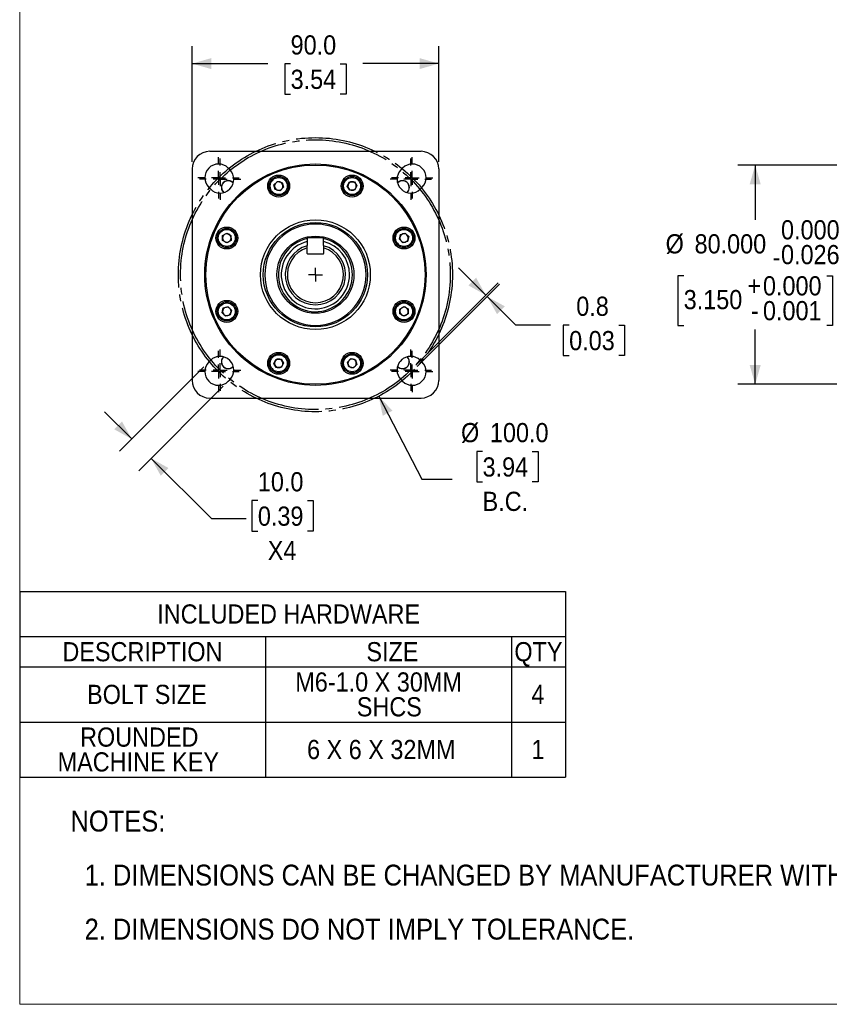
# Model space of a CAD drawing. Header units: millimetres. Extents: x 0 to 864, y 0 to 559.
# Tile 1 of 19: x 0 to 295, y 0 to 359. Entities that reach past the tile are written whole.
import ezdxf

# ---------------------------------------------------------------- set-up
doc = ezdxf.new("R2010")
doc.units = ezdxf.units.MM
doc.header["$LTSCALE"] = 2
doc.linetypes.add('SLD-Center', pattern=[19.05, 15.24, -1.27, 1.27, -1.27])
doc.linetypes.add('SLD-Solid', pattern=[0])
doc.layers.add('CENTER', color=40, linetype='SLD-Center')
doc.layers.add('SLD-0', color=7, linetype='SLD-Solid', lineweight=25)
doc.layers.add('TEXT', color=140, linetype='SLD-Solid', lineweight=25)
doc.styles.add('SLDTEXTSTYLE0', font='GOTHIC.TTF', dxfattribs={"width": 0.913})
doc.dimstyles.new('SLDDIMSTYLE1', dxfattribs={"dimtxt": 7, "dimasz": 7, "dimexe": 0, "dimexo": 0.0625, "dimgap": 1.75, "dimtad": 0, "dimtih": 1, "dimtoh": 1, "dimdec": 3, "dimrnd": 1e-09, "dimzin": 4, "dimdsep": 46, "dimtxsty": 'SLDTEXTSTYLE0', "dimsah": 1, "dimcen": 0.09, "dimadec": 0, "dimazin": 1, "dimtol": 1, "dimtm": 0.026, "dimtfac": 1, "dimtdec": 3, "dimtofl": 0, "dimtmove": 0, "dimatfit": 3, "dimfxl": 0, "dimfrac": 2, "dimtolj": 1, "dimtzin": 0, "dimarcsym": 0})
doc.dimstyles.new('SLDDIMSTYLE4', dxfattribs={"dimtxt": 7, "dimasz": 7, "dimexe": 0, "dimexo": 0.0625, "dimgap": 1.75, "dimtad": 0, "dimtih": 1, "dimtoh": 1, "dimdec": 1, "dimrnd": 1e-09, "dimzin": 4, "dimdsep": 46, "dimtxsty": 'SLDTEXTSTYLE0', "dimsah": 1, "dimcen": 0.09, "dimadec": 0, "dimazin": 1, "dimtfac": 1, "dimtdec": 1, "dimtmove": 0, "dimatfit": 0, "dimfxl": 0, "dimfrac": 2, "dimtolj": 1, "dimtzin": 12, "dimarcsym": 0})
doc.dimstyles.new('SLDDIMSTYLE5', dxfattribs={"dimtxt": 7, "dimasz": 7, "dimexe": 0, "dimexo": 0.0625, "dimgap": 1.75, "dimtad": 0, "dimtih": 1, "dimtoh": 1, "dimdec": 1, "dimrnd": 1e-09, "dimzin": 4, "dimdsep": 46, "dimtxsty": 'SLDTEXTSTYLE0', "dimsah": 1, "dimcen": 0.09, "dimadec": 0, "dimazin": 1, "dimtfac": 1, "dimtdec": 1, "dimtofl": 0, "dimtmove": 0, "dimatfit": 3, "dimfxl": 0, "dimfrac": 2, "dimtolj": 1, "dimtzin": 12, "dimarcsym": 0})
doc.dimstyles.new('SLDDIMSTYLE6', dxfattribs={"dimtxt": 7, "dimasz": 7, "dimexe": 0, "dimexo": 0.0625, "dimgap": 1.75, "dimtad": 0, "dimtih": 1, "dimtoh": 1, "dimdec": 1, "dimrnd": 1e-09, "dimzin": 4, "dimdsep": 46, "dimtxsty": 'SLDTEXTSTYLE0', "dimsah": 1, "dimcen": 0, "dimadec": 0, "dimazin": 1, "dimtfac": 1, "dimtdec": 1, "dimtofl": 0, "dimtmove": 0, "dimatfit": 3, "dimfxl": 0, "dimfrac": 2, "dimtolj": 1, "dimtzin": 12, "dimarcsym": 0})
doc.dimstyles.new('SLDDIMSTYLE7', dxfattribs={"dimtxt": 7, "dimasz": 7, "dimexe": 0, "dimexo": 0.0625, "dimgap": 1.75, "dimtad": 0, "dimtih": 1, "dimtoh": 1, "dimdec": 1, "dimrnd": 1e-09, "dimdsep": 46, "dimtxsty": 'SLDTEXTSTYLE0', "dimsah": 1, "dimcen": 0.09, "dimadec": 0, "dimazin": 2, "dimtfac": 1, "dimtdec": 1, "dimtmove": 0, "dimatfit": 0, "dimfxl": 0, "dimfrac": 2, "dimtolj": 1, "dimtzin": 12, "dimarcsym": 0})

# ---------------------------------------------------------------- blocks, each defined once
blk = doc.blocks.new('Block2')
at = {"color": 7, "linetype": 'SLD-Solid', "lineweight": 18}
for p, q in [((0, 558.8), (0, 0)), ((0, 0), (863.6, 0))]:
    blk.add_line(p, q, dxfattribs=at)
blk = doc.blocks.new('SW_NOTE_0_2')
at = {"layer": 'TEXT', "color": 0, "char_height": 7.62, "attachment_point": 1, "style": 'SLDTEXTSTYLE0'}
for s, insert in [('NOTES:', (0, 9.73)), ('  1. DIMENSIONS CAN BE CHANGED BY MANUFACTURER WITHOUT NOTICE.', (0, -9.97)), ('  2. DIMENSIONS DO NOT IMPLY TOLERANCE.', (0, -29.68))]:
    blk.add_mtext(s, dxfattribs=dict(at, insert=insert))
blk = doc.blocks.new('SW_TABLEANNOTATION_0')
at = {"layer": 'SLD-0', "color": 0}
for p, q in [((0, 0), (0, -16.47)), ((0, 0), (89.76, 0)), ((89.76, 0), (179.52, 0)), ((179.52, 0), (199.14, 0)), ((199.14, 0), (199.14, -16.47)), ((0, -16.47), (0, -27.52)), ((0, -16.47), (89.76, -16.47)), ((89.76, -16.47), (89.76, -27.52)), ((89.76, -16.47), (179.52, -16.47)), ((179.52, -16.47), (179.52, -27.52)), ((179.52, -16.47), (199.14, -16.47)), ((199.14, -16.47), (199.14, -27.52)), ((0, -27.52), (0, -47.62)), ((0, -27.52), (89.76, -27.52)), ((89.76, -27.52), (89.76, -47.62)), ((89.76, -27.52), (179.52, -27.52)), ((179.52, -27.52), (179.52, -47.62)), ((179.52, -27.52), (199.14, -27.52)), ((199.14, -27.52), (199.14, -47.62)), ((0, -47.62), (0, -67.73)), ((0, -47.62), (89.76, -47.62)), ((89.76, -47.62), (89.76, -67.73)), ((89.76, -47.62), (179.52, -47.62)), ((179.52, -47.62), (179.52, -67.73)), ((179.52, -47.62), (199.14, -47.62)), ((199.14, -47.62), (199.14, -67.73)), ((0, -67.73), (89.76, -67.73)), ((89.76, -67.73), (179.52, -67.73)), ((179.52, -67.73), (199.14, -67.73))]:
    blk.add_line(p, q, dxfattribs=at)
at = {"layer": 'SLD-0', "color": 0, "char_height": 7, "attachment_point": 1, "style": 'SLDTEXTSTYLE0'}
for s, insert in [(' INCLUDED HARDWARE', (47.82, -4.7)), ('DESCRIPTION', (15.59, -18.46)), ('SIZE', (126.52, -18.46)), ('QTY', (180.52, -18.46)), ('M6-1.0 X 30MM ', (100.57, -29.51)), ('BOLT SIZE', (24.59, -34.03)), ('4', (186.74, -34.03)), ('SHCS', (123.01, -38.56)), ('ROUNDED ', (22.04, -49.61)), ('6 X 6 X 32MM', (104.86, -54.14)), ('1', (186.74, -54.14)), ('MACHINE KEY', (13.84, -58.66))]:
    blk.add_mtext(s, dxfattribs=dict(at, insert=insert))
blk = doc.blocks.new('_D_1')
at = {"layer": 'SLD-0'}
for p, q in [((344.21, 306.18), (262.05, 306.18)), ((268.4, 306.18), (268.4, 286.16)), ((385.09, 306.18), (348.21, 306.18)), ((242.3, 265.72), (240.16, 265.72)), ((240.16, 265.72), (240.16, 247.61)), ((294.51, 265.72), (296.64, 265.72)), ((296.64, 265.72), (296.64, 247.61)), ((240.16, 247.61), (242.3, 247.61)), ((268.4, 226.18), (268.4, 246.19)), ((296.64, 247.61), (294.51, 247.61)), ((344.21, 226.18), (262.05, 226.18)), ((377.2, 226.18), (348.21, 226.18)), ((385.09, 226.18), (384.23, 226.18))]:
    blk.add_line(p, q, dxfattribs=at)
for points in [[(268.4, 306.18), (266.4, 299.18), (270.4, 299.18)], [(268.4, 226.18), (270.4, 233.18), (266.4, 233.18)]]:
    blk.add_solid(points, dxfattribs=at)
at = {"layer": 'SLD-0', "char_height": 7, "attachment_point": 1, "style": 'SLDTEXTSTYLE0'}
for s, insert in [('0.000', (277.82, 286.05)), ('%%c', (235.71, 280.93)), ('80.000', (246.27, 280.93)), ('0.026', (277.82, 277)), ('-', (274.72, 276.08)), ('+', (265.57, 265.61)), ('0.000', (271.23, 265.61)), ('3.150', (242.3, 260.59)), ('0.001', (271.23, 256.55)), ('-', (266.85, 256.55))]:
    blk.add_mtext(s, dxfattribs=dict(at, insert=insert))
blk = doc.blocks.new('_D_16')
at = {"layer": 'SLD-0'}
for p, q in [((131.01, 221.83), (146.76, 191.61)), ((168.91, 201.7), (166.78, 201.7)), ((166.78, 201.7), (166.78, 190.58)), ((187.01, 201.7), (189.15, 201.7)), ((189.15, 201.7), (189.15, 190.58)), ((146.76, 191.61), (157.87, 191.61)), ((166.78, 190.58), (168.91, 190.58)), ((189.15, 190.58), (187.01, 190.58))]:
    blk.add_line(p, q, dxfattribs=at)
blk.add_solid([(131.01, 221.83), (132.47, 214.7), (136.02, 216.55)], dxfattribs=at)
at = {"layer": 'SLD-0', "char_height": 7, "attachment_point": 1, "style": 'SLDTEXTSTYLE0'}
for s, insert in [('%%c', (161.05, 212.06)), ('100.0', (171.6, 212.06)), ('3.94', (168.91, 199.53)), ('B.C.', (168.91, 186.99))]:
    blk.add_mtext(s, dxfattribs=dict(at, insert=insert))
blk = doc.blocks.new('_D_17')
at = {"layer": 'SLD-0'}
for p, q in [((67.22, 232.56), (36.4, 201.74)), ((74.3, 225.49), (43.47, 194.66)), ((40.89, 206.23), (30.99, 216.13)), ((47.97, 199.15), (69.94, 177.18)), ((86.91, 183.76), (84.77, 183.76)), ((84.77, 183.76), (84.77, 172.65)), ((105.01, 183.76), (107.14, 183.76)), ((107.14, 183.76), (107.14, 172.65)), ((69.94, 177.18), (82.64, 177.18)), ((84.77, 172.65), (86.91, 172.65)), ((107.14, 172.65), (105.01, 172.65))]:
    blk.add_line(p, q, dxfattribs=at)
for points in [[(40.89, 206.23), (37.35, 212.59), (34.52, 209.76)], [(47.97, 199.15), (51.5, 192.79), (54.33, 195.62)]]:
    blk.add_solid(points, dxfattribs=at)
at = {"layer": 'SLD-0', "char_height": 7, "attachment_point": 1, "style": 'SLDTEXTSTYLE0'}
for s, insert in [('10.0', (86.91, 194.13)), ('0.39', (86.91, 181.59)), ('X4', (90.53, 169.06))]:
    blk.add_mtext(s, dxfattribs=dict(at, insert=insert))
blk = doc.blocks.new('_D_18')
at = {"layer": 'SLD-0'}
for p, q in [((170.08, 258.74), (160.18, 268.64)), ((144.51, 233.17), (174.57, 263.23)), ((145.06, 232.62), (175.12, 262.68)), ((170.63, 258.19), (180.96, 247.86)), ((180.96, 247.86), (193.66, 247.86)), ((200.51, 247.8), (198.38, 247.8)), ((198.38, 247.8), (198.38, 236.69)), ((218.62, 247.8), (220.75, 247.8)), ((220.75, 247.8), (220.75, 236.69)), ((198.38, 236.69), (200.51, 236.69)), ((220.75, 236.69), (218.62, 236.69))]:
    blk.add_line(p, q, dxfattribs=at)
for points in [[(170.08, 258.74), (166.54, 265.11), (163.71, 262.28)], [(170.63, 258.19), (174.17, 251.82), (177, 254.65)]]:
    blk.add_solid(points, dxfattribs=at)
at = {"layer": 'SLD-0', "char_height": 7, "attachment_point": 1, "style": 'SLDTEXTSTYLE0'}
for s, insert in [('0.8', (203.1, 258.16)), ('0.03', (200.51, 245.63))]:
    blk.add_mtext(s, dxfattribs=dict(at, insert=insert))
blk = doc.blocks.new('_D_19')
at = {"layer": 'SLD-0'}
for p, q in [((62.91, 307.29), (62.91, 349.53)), ((152.91, 307.29), (152.91, 349.53)), ((62.91, 343.18), (90.59, 343.18)), ((98.86, 343.12), (96.73, 343.12)), ((96.73, 343.12), (96.73, 332.01)), ((116.96, 343.12), (119.1, 343.12)), ((119.1, 343.12), (119.1, 332.01)), ((152.91, 343.18), (125.24, 343.18)), ((96.73, 332.01), (98.86, 332.01)), ((119.1, 332.01), (116.96, 332.01))]:
    blk.add_line(p, q, dxfattribs=at)
for points in [[(62.91, 343.18), (69.91, 341.18), (69.91, 345.18)], [(152.91, 343.18), (145.91, 345.18), (145.91, 341.18)]]:
    blk.add_solid(points, dxfattribs=at)
at = {"layer": 'SLD-0', "char_height": 7, "attachment_point": 1, "style": 'SLDTEXTSTYLE0'}
for s, insert in [('90.0', (98.86, 353.49)), ('3.54', (98.86, 340.95))]:
    blk.add_mtext(s, dxfattribs=dict(at, insert=insert))
blk = doc.blocks.new('SW_CENTERMARKSYMBOL_4')
at = {"layer": 'SLD-0', "color": 0}
for p, q in [((0, 5.08), (0, 7.5438)), ((-5.08, 0), (-7.5438, 0)), ((0, 0), (-2.54, 0)), ((0, 0), (0, 2.54)), ((0, 0), (0, -2.54)), ((0, 0), (2.54, 0)), ((5.08, 0), (7.5438, 0)), ((0, -5.08), (0, -7.5438))]:
    blk.add_line(p, q, dxfattribs=at)
blk = doc.blocks.new('SW_CENTERMARKSYMBOL_5')
at = {"layer": 'SLD-0', "color": 0}
for p, q in [((0, 5.08), (0, 7.5438)), ((-5.08, 0), (-7.5438, 0)), ((0, 0), (-2.54, 0)), ((0, 0), (0, 2.54)), ((0, 0), (0, -2.54)), ((0, 0), (2.54, 0)), ((5.08, 0), (7.5438, 0)), ((0, -5.08), (0, -7.5438))]:
    blk.add_line(p, q, dxfattribs=at)
blk = doc.blocks.new('SW_CENTERMARKSYMBOL_6')
at = {"layer": 'SLD-0', "color": 0}
for p, q in [((0, 5.08), (0, 7.5438)), ((-5.08, 0), (-7.5438, 0)), ((0, 0), (-2.54, 0)), ((0, 0), (0, 2.54)), ((0, 0), (0, -2.54)), ((0, 0), (2.54, 0)), ((5.08, 0), (7.5438, 0)), ((0, -5.08), (0, -7.5438))]:
    blk.add_line(p, q, dxfattribs=at)
blk = doc.blocks.new('SW_CENTERMARKSYMBOL_7')
at = {"layer": 'SLD-0', "color": 0}
for p, q in [((0, 5.08), (0, 7.5438)), ((-5.08, 0), (-7.5438, 0)), ((0, 0), (-2.54, 0)), ((0, 0), (0, 2.54)), ((0, 0), (0, -2.54)), ((0, 0), (2.54, 0)), ((5.08, 0), (7.5438, 0)), ((0, -5.08), (0, -7.5438))]:
    blk.add_line(p, q, dxfattribs=at)
blk = doc.blocks.new('SW_CENTERMARKSYMBOL_8')
at = {"layer": 'SLD-0', "color": 0}
for p, q in [((0, 5.08), (0, 7.5438)), ((-5.08, 0), (-7.5438, 0)), ((0, 0), (-2.54, 0)), ((0, 0), (0, 2.54)), ((0, 0), (0, -2.54)), ((0, 0), (2.54, 0)), ((5.08, 0), (7.5438, 0)), ((0, -5.08), (0, -7.5438))]:
    blk.add_line(p, q, dxfattribs=at)
blk = doc.blocks.new('SW_CENTERMARKSYMBOL_9')
at = {"layer": 'SLD-0', "color": 0}
for p, q in [((0, 5.08), (0, 7.5438)), ((-5.08, 0), (-7.5438, 0)), ((0, 0), (-2.54, 0)), ((0, 0), (0, 2.54)), ((0, 0), (0, -2.54)), ((0, 0), (2.54, 0)), ((5.08, 0), (7.5438, 0)), ((0, -5.08), (0, -7.5438))]:
    blk.add_line(p, q, dxfattribs=at)
blk = doc.blocks.new('SW_CENTERMARKSYMBOL_10')
at = {"layer": 'SLD-0', "color": 0}
for p, q in [((0, 5.08), (0, 7.5438)), ((-5.08, 0), (-7.5438, 0)), ((0, 0), (-2.54, 0)), ((0, 0), (0, 2.54)), ((0, 0), (0, -2.54)), ((0, 0), (2.54, 0)), ((5.08, 0), (7.5438, 0)), ((0, -5.08), (0, -7.5438))]:
    blk.add_line(p, q, dxfattribs=at)
blk = doc.blocks.new('SW_CENTERMARKSYMBOL_11')
at = {"layer": 'SLD-0', "color": 0}
for p, q in [((0, 5.08), (0, 7.5438)), ((-5.08, 0), (-7.5438, 0)), ((0, 0), (-2.54, 0)), ((0, 0), (0, 2.54)), ((0, 0), (0, -2.54)), ((0, 0), (2.54, 0)), ((5.08, 0), (7.5438, 0)), ((0, -5.08), (0, -7.5438))]:
    blk.add_line(p, q, dxfattribs=at)
blk = doc.blocks.new('SW_CENTERMARKSYMBOL_12')
at = {"layer": 'SLD-0', "color": 0}
for q in [(-2.54, 0), (0, 2.54), (0, -2.54), (2.54, 0)]:
    blk.add_line((0, 0), q, dxfattribs=at)

msp = doc.modelspace()

# ---------------------------------------------------------------- linework, layer by layer
for p, q in [((69.3422, 311.1756), (146.4822, 311.1756)), ((62.9122, 304.7456), (62.9122, 227.6056)), ((76.652, 304.5123), (76.0952, 305.0691)), ((139.7293, 305.0691), (139.1725, 304.5123)), ((152.9122, 304.7456), (152.9122, 227.6056)), ((92.8009, 298.9522), (94.0414, 300.2191)), ((93.2779, 297.2445), (92.8009, 298.9522)), ((94.0414, 300.2191), (95.7587, 299.7783)), ((95.7587, 299.7783), (96.2357, 298.0706)), ((119.5332, 298.4927), (120.4035, 300.0374)), ((120.4359, 296.9666), (119.5332, 298.4927)), ((120.4035, 300.0374), (122.1764, 300.0562)), ((122.1764, 300.0562), (123.0791, 298.5301)), ((123.0791, 298.5301), (122.2089, 296.9854)), ((69.0188, 297.9927), (69.5755, 297.4359)), ((94.9953, 296.8037), (93.2779, 297.2445)), ((96.2357, 298.0706), (94.9953, 296.8037)), ((122.2089, 296.9854), (120.4359, 296.9666)), ((146.249, 297.4359), (146.8057, 297.9927)), ((74.0317, 280.4398), (75.5577, 281.3425)), ((74.0504, 278.6668), (74.0317, 280.4398)), ((75.5577, 281.3425), (77.1025, 280.4722)), ((77.1025, 280.4722), (77.1213, 278.6993)), ((138.5404, 279.0926), (138.9811, 280.8099)), ((138.9811, 280.8099), (140.6888, 281.2869)), ((140.6888, 281.2869), (141.9557, 280.0465)), ((75.5952, 277.7966), (74.0504, 278.6668)), ((77.1213, 278.6993), (75.5952, 277.7966)), ((104.9122, 279.6756), (104.9122, 276.7604)), ((110.9122, 279.6756), (104.9122, 279.6756)), ((110.9122, 276.7604), (110.9122, 279.6756)), ((139.8073, 277.8522), (138.5404, 279.0926)), ((141.5149, 278.3291), (139.8073, 277.8522)), ((141.9557, 280.0465), (141.5149, 278.3291)), ((104.9122, 273.8806), (104.9122, 275.9642)), ((110.7072, 273.6756), (105.1172, 273.6756)), ((110.9122, 275.9642), (110.9122, 273.8806)), ((73.8688, 252.3047), (74.3096, 254.0221)), ((75.1357, 251.0643), (73.8688, 252.3047)), ((74.3096, 254.0221), (76.0172, 254.4991)), ((76.8434, 251.5413), (75.1357, 251.0643)), ((76.0172, 254.4991), (77.2841, 253.2587)), ((77.2841, 253.2587), (76.8434, 251.5413)), ((138.7032, 253.6519), (140.2293, 254.5546)), ((138.722, 251.879), (138.7032, 253.6519)), ((140.2668, 251.0088), (138.722, 251.879)), ((140.2293, 254.5546), (141.7741, 253.6844)), ((141.7928, 251.9115), (140.2668, 251.0088)), ((141.7741, 253.6844), (141.7928, 251.9115)), ((69.5755, 234.9153), (69.0188, 234.3586)), ((77.041, 234.4779), (76.2145, 235.3044)), ((92.7454, 233.8211), (93.6156, 235.3659)), ((93.6481, 232.2951), (92.7454, 233.8211)), ((93.6156, 235.3659), (95.3886, 235.3846)), ((95.3886, 235.3846), (96.2913, 233.8586)), ((96.2913, 233.8586), (95.421, 232.3138)), ((119.5888, 234.2806), (120.8292, 235.5475)), ((120.0658, 232.5729), (119.5888, 234.2806)), ((120.8292, 235.5475), (122.5466, 235.1068)), ((122.5466, 235.1068), (123.0236, 233.3991)), ((139.6099, 235.3044), (138.7835, 234.4779)), ((146.8057, 234.3586), (146.249, 234.9153)), ((95.421, 232.3138), (93.6481, 232.2951)), ((121.7831, 232.1322), (120.0658, 232.5729)), ((123.0236, 233.3991), (121.7831, 232.1322)), ((76.0952, 227.2821), (76.652, 227.8389)), ((139.1725, 227.8389), (139.7293, 227.2821)), ((69.3422, 221.1756), (146.4822, 221.1756))]:
    msp.add_line(p, q)
at = {"flags": 128}
for points in [[(76.2145, 297.0469), (76.3962, 297.2323), (77.041, 297.8733)], [(138.7835, 297.8733), (139.4283, 297.2323), (139.6099, 297.0469)]]:
    msp.add_lwpolyline(points, dxfattribs=at)
for centre, radius in [((107.9122, 266.1756), 40), ((94.5183, 298.5114), 4), ((94.5183, 298.5114), 3.5), ((121.3062, 298.5114), 4), ((121.3062, 298.5114), 3.5), ((94.5183, 298.5114), 3.1), ((121.3062, 298.5114), 3.1), ((107.9122, 266.1756), 20.0373), ((107.9122, 266.1756), 19.0373), ((75.5765, 279.5695), 4), ((75.5765, 279.5695), 3.5), ((75.5765, 279.5695), 3.1), ((107.9122, 266.1756), 14.0535), ((140.248, 279.5695), 4), ((140.248, 279.5695), 3.5), ((140.248, 279.5695), 3.1), ((75.5765, 252.7817), 4), ((75.5765, 252.7817), 3.5), ((75.5765, 252.7817), 3.1), ((140.248, 252.7817), 4), ((140.248, 252.7817), 3.5), ((140.248, 252.7817), 3.1), ((94.5183, 233.8398), 4), ((94.5183, 233.8398), 3.5), ((121.3062, 233.8398), 4), ((121.3062, 233.8398), 3.5), ((94.5183, 233.8398), 3.1), ((121.3062, 233.8398), 3.1)]:
    msp.add_circle(centre, radius)
for centre, radius, start, end in [((69.3422, 304.7456), 6.43, 90, 180), ((69.3384, 304.7494), 6.4262, 90, 180), ((146.4822, 304.7456), 6.43, 0, 90), ((72.557, 301.5309), 5.0038, 45, 225), ((143.2675, 301.5309), 5.0038, 315, 135), ((73.1138, 300.9741), 5.0038, 225, 45), ((142.7107, 300.9741), 5.0038, 135, 315), ((76.0924, 297.9954), 2.5, 42.161979, 227.838021), ((76.0924, 297.9954), 2.4455, 90, 228.652089), ((76.0924, 297.9954), 2.4455, 41.347911, 90), ((94.5183, 298.5114), 1.5355, 135.605684, 195.605684), ((94.5183, 298.5114), 1.5355, 75.605684, 135.605684), ((94.5183, 298.5114), 1.5355, 15.605684, 75.605684), ((94.5183, 298.5114), 1.5355, 315.605684, 15.605684), ((121.3062, 298.5114), 1.5355, 150.605684, 210.605684), ((121.3062, 298.5114), 1.5355, 90.605684, 150.605684), ((121.3062, 298.5114), 1.5355, 30.605684, 90.605684), ((121.3062, 298.5114), 1.5355, 330.605684, 30.605684), ((139.7321, 297.9954), 2.5, 0, 137.838021), ((139.7321, 297.9954), 2.4455, 0, 138.652089), ((94.5183, 298.5114), 1.5355, 195.605684, 255.605684), ((94.5183, 298.5114), 1.5355, 255.605684, 315.605684), ((121.3062, 298.5114), 1.5355, 210.605684, 270.605684), ((121.3062, 298.5114), 1.5355, 270.605684, 330.605684), ((139.7321, 297.9954), 2.4455, 311.347911, 0), ((139.7321, 297.9954), 2.5, 312.161979, 0), ((75.5765, 279.5695), 1.5355, 120.605684, 180.605684), ((75.5765, 279.5695), 1.5355, 60.605684, 120.605684), ((75.5765, 279.5695), 1.5355, 0.605684, 60.605684), ((140.248, 279.5695), 1.5355, 105.605684, 165.605684), ((140.248, 279.5695), 1.5355, 45.605684, 105.605684), ((140.248, 279.5695), 1.5355, 345.605684, 45.605684), ((75.5765, 279.5695), 1.5355, 180.605684, 240.605684), ((75.5765, 279.5695), 1.5355, 240.605684, 300.605684), ((75.5765, 279.5695), 1.5355, 300.605684, 0.605684), ((107.9122, 266.1756), 13.5, 102.839588, 0), ((107.9122, 266.1756), 12.4645, 103.926926, 0), ((107.9122, 266.1756), 11, 105.82662, 74.17338), ((107.9122, 266.1756), 13.5, 0, 77.160412), ((107.9122, 266.1756), 12.4645, 0, 76.073074), ((140.248, 279.5695), 1.5355, 165.605684, 225.605684), ((140.248, 279.5695), 1.5355, 225.605684, 285.605684), ((140.248, 279.5695), 1.5355, 285.605684, 345.605684), ((107.9122, 266.1756), 10.238, 107.039204, 72.960796), ((105.1172, 273.8806), 0.205, 180, 270), ((110.7072, 273.8806), 0.205, 270, 0), ((75.5765, 252.7817), 1.5355, 165.605684, 225.605684), ((75.5765, 252.7817), 1.5355, 105.605684, 165.605684), ((75.5765, 252.7817), 1.5355, 225.605684, 285.605684), ((75.5765, 252.7817), 1.5355, 45.605684, 105.605684), ((75.5765, 252.7817), 1.5355, 285.605684, 345.605684), ((75.5765, 252.7817), 1.5355, 345.605684, 45.605684), ((140.248, 252.7817), 1.5355, 120.605684, 180.605684), ((140.248, 252.7817), 1.5355, 180.605684, 240.605684), ((140.248, 252.7817), 1.5355, 60.605684, 120.605684), ((140.248, 252.7817), 1.5355, 240.605684, 300.605684), ((140.248, 252.7817), 1.5355, 0.605684, 60.605684), ((140.248, 252.7817), 1.5355, 300.605684, 0.605684), ((72.557, 230.8204), 5.0038, 135, 315), ((73.1138, 231.3771), 5.0038, 315, 135), ((76.0924, 234.3558), 2.5, 132.161979, 317.838021), ((76.0924, 234.3558), 2.4455, 131.347911, 180), ((76.0924, 234.3558), 2.4455, 180, 318.652089), ((94.5183, 233.8398), 1.5355, 150.605684, 210.605684), ((94.5183, 233.8398), 1.5355, 90.605684, 150.605684), ((94.5183, 233.8398), 1.5355, 30.605684, 90.605684), ((94.5183, 233.8398), 1.5355, 330.605684, 30.605684), ((121.3062, 233.8398), 1.5355, 135.605684, 195.605684), ((121.3062, 233.8398), 1.5355, 75.605684, 135.605684), ((121.3062, 233.8398), 1.5355, 15.605684, 75.605684), ((121.3062, 233.8398), 1.5355, 315.605684, 15.605684), ((142.7107, 231.3771), 5.0038, 45, 225), ((139.7321, 234.3558), 2.5, 222.161979, 0), ((143.2675, 230.8204), 5.0038, 225, 45), ((139.7321, 234.3558), 2.4455, 270, 48.652089), ((139.7321, 234.3558), 2.5, 0, 47.838021), ((94.5183, 233.8398), 1.5355, 210.605684, 270.605684), ((94.5183, 233.8398), 1.5355, 270.605684, 330.605684), ((121.3062, 233.8398), 1.5355, 195.605684, 255.605684), ((121.3062, 233.8398), 1.5355, 255.605684, 315.605684), ((139.7321, 234.3558), 2.4455, 221.347911, 270), ((69.3422, 227.6056), 6.43, 180, 270), ((69.3384, 227.6018), 6.4262, 180, 270), ((146.4822, 227.6056), 6.43, 270, 0)]:
    msp.add_arc(centre, radius, start, end)
for points in [[(107.9122, 225.7946), (118.6217, 225.7946), (128.8932, 230.0492), (144.0386, 245.1946), (148.2932, 255.4662), (148.2932, 276.885), (144.0386, 287.1566), (128.8932, 302.302), (118.6217, 306.5566), (97.2028, 306.5566), (86.9313, 302.302), (71.7859, 287.1566), (67.5312, 276.885), (67.5312, 255.4662), (71.7859, 245.1946), (86.9313, 230.0492), (97.2028, 225.7946), (107.9122, 225.7946)], [(126.3937, 266.1756), (126.3937, 261.2742), (124.4465, 256.5731), (117.5148, 249.6414), (112.8137, 247.6941), (103.0108, 247.6941), (98.3097, 249.6414), (91.378, 256.5731), (89.4307, 261.2742), (89.4307, 271.0771), (91.378, 275.7782), (98.3097, 282.7099), (103.0108, 284.6571), (112.8137, 284.6571), (117.5148, 282.7099), (124.4465, 275.7782), (126.3937, 271.0771), (126.3937, 266.1756)]]:
    msp.add_open_spline(points, degree=3, knots=[0, 0, 0, 0, 0.125, 0.125, 0.25, 0.25, 0.375, 0.375, 0.5, 0.5, 0.625, 0.625, 0.75, 0.75, 0.875, 0.875, 1, 1, 1, 1])
for points in [[(104.9122, 275.9642), (104.9122, 276.2294), (104.9122, 276.4942), (104.9122, 276.7586)], [(110.9122, 276.7586), (110.9122, 276.4942), (110.9122, 276.2294), (110.9122, 275.9642)]]:
    msp.add_open_spline(points, degree=3)
at = {"layer": 'CENTER', "linetype": 'SLD-Center'}
for radius in [49.9999, 49.2125]:
    msp.add_circle((107.9122, 266.1756), radius, dxfattribs=at)

# ---------------------------------------------------------------- block references
at = {"color": 7, "linetype": 'Continuous'}
msp.add_blockref('Block2', (0, 0), dxfattribs=at)
at = {"layer": 'SLD-0'}
for name, p in [('SW_CENTERMARKSYMBOL_4', (72.557, 301.5309)), ('SW_CENTERMARKSYMBOL_7', (143.2675, 301.5309)), ('SW_CENTERMARKSYMBOL_5', (73.1138, 300.9741)), ('SW_CENTERMARKSYMBOL_6', (142.7107, 300.9741)), ('SW_CENTERMARKSYMBOL_12', (107.9122, 266.1756)), ('SW_CENTERMARKSYMBOL_11', (72.557, 230.8204)), ('SW_CENTERMARKSYMBOL_10', (73.1138, 231.3771)), ('SW_CENTERMARKSYMBOL_8', (142.7107, 231.3771)), ('SW_CENTERMARKSYMBOL_9', (143.2675, 230.8204)), ('SW_TABLEANNOTATION_0', (0, 150.5963))]:
    msp.add_blockref(name, p, dxfattribs=at)
at = {"layer": 'TEXT'}
msp.add_blockref('SW_NOTE_0_2', (18.5226, 60.9176), dxfattribs=at)

# ---------------------------------------------------------------- dimensions: what is measured, and where the dimension line sits
at = {"layer": 'SLD-0'}
dim = msp.add_linear_dim(base=(62.9122, 343.1756), p1=(152.9122, 304.7456), p2=(62.9122, 304.7456), dimstyle='SLDDIMSTYLE5', dxfattribs=at)
dim.commit()
dim.dimension.update_dxf_attribs({"geometry": '_D_19', "text_midpoint": (107.9122, 343.1756), "dimtype": 160})
dim = msp.add_diameter_dim_2p(p1=(84.8104, 310.5185), p2=(131.0141, 221.8327), text='<>\\PB.C.', dimstyle='SLDDIMSTYLE6', dxfattribs=at)
dim.commit()
dim.dimension.update_dxf_attribs({"geometry": '_D_16', "text_midpoint": (177.9632, 196.1402), "dimtype": 163})
for base, p1, p2, angle, text, dimstyle, picture, middle in [((268.4018, 226.1756), (387.6275, 306.1756), (387.6275, 226.1756), 90, '%%c<>', 'SLDDIMSTYLE1', '_D_1', (268.4018, 266.1756)), ((47.965, 199.152), (69.0188, 234.3586), (76.0952, 227.2821), 315, '<>\\PX4', 'SLDDIMSTYLE4', '_D_17', (69.9414, 177.1756))]:
    dim = msp.add_linear_dim(base=base, p1=p1, p2=p2, angle=angle, text=text, dimstyle=dimstyle, dxfattribs=at)
    dim.commit()
    dim.dimension.update_dxf_attribs({"geometry": picture, "text_midpoint": middle, "dimtype": 160})
dim = msp.add_linear_dim(base=(170.0757, 258.742), p1=(143.2675, 230.8204), p2=(142.7107, 231.3771), angle=315, dimstyle='SLDDIMSTYLE7', dxfattribs=at)
dim.commit()
dim.dimension.update_dxf_attribs({"geometry": '_D_18', "text_midpoint": (180.9626, 247.8551), "dimtype": 160})

doc.saveas('drawing.dxf')
